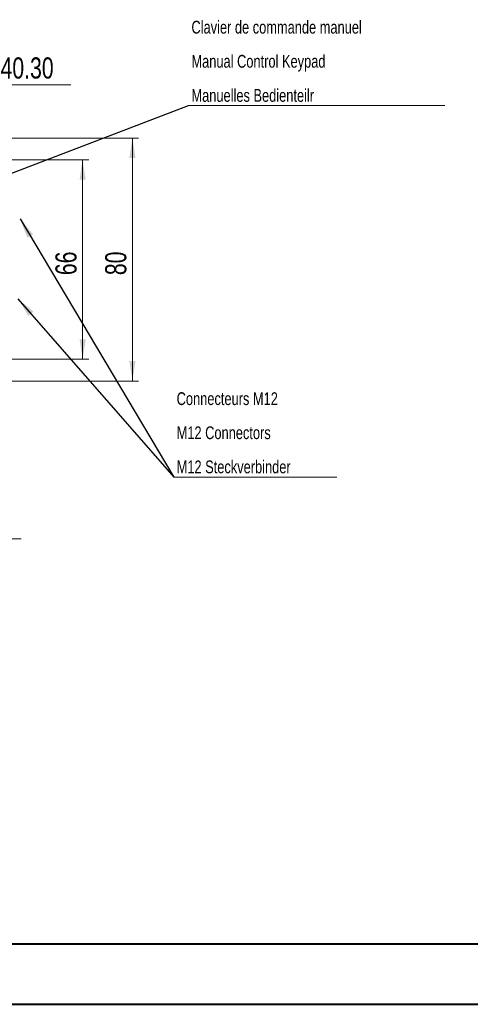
# Model space of a CAD drawing. Header units: millimetres. Extents: x 0 to 420, y 0 to 297.
# Tile 12 of 41: x 148 to 223, y 0 to 163. Entities that reach past the tile are written whole.
import ezdxf

# ---------------------------------------------------------------- set-up
doc = ezdxf.new("R2010")
doc.units = ezdxf.units.MM
doc.styles.add('SLDTEXTSTYLE0', font='TXT', dxfattribs={"width": 0.75})
doc.dimstyles.new('SLDDIMSTYLE1', dxfattribs={"dimtxt": 3.5, "dimasz": 3.302, "dimexe": 0, "dimexo": 0.0625, "dimgap": 0.875, "dimtad": 2, "dimdec": 6, "dimlfac": 2, "dimrnd": 1e-09, "dimzin": 12, "dimdsep": 46, "dimtxsty": 'SLDTEXTSTYLE0', "dimsah": 1, "dimcen": 0.09, "dimadec": 0, "dimazin": 3, "dimtfac": 1, "dimtofl": 0, "dimtmove": 0, "dimatfit": 3, "dimfxl": 1, "dimfrac": 2, "dimtolj": 1, "dimtzin": 12, "dimarcsym": 0})
doc.dimstyles.new('SLDDIMSTYLE4', dxfattribs={"dimtxt": 3.5, "dimasz": 3.302, "dimexe": 0, "dimexo": 0.0625, "dimgap": 0.875, "dimtad": 2, "dimlfac": 2, "dimrnd": 1e-09, "dimzin": 4, "dimdsep": 46, "dimtxsty": 'SLDTEXTSTYLE0', "dimsah": 1, "dimcen": 0.09, "dimadec": 0, "dimazin": 1, "dimtfac": 1, "dimtofl": 0, "dimtmove": 0, "dimatfit": 3, "dimfxl": 1, "dimfrac": 2, "dimtolj": 1, "dimtzin": 12, "dimarcsym": 0})
doc.dimstyles.new('SLDDIMSTYLE8', dxfattribs={"dimtxt": 0.18, "dimasz": 3.302, "dimexe": 0, "dimexo": 0.0625, "dimgap": 0, "dimtad": 0, "dimtih": 1, "dimtoh": 1, "dimdec": 0, "dimrnd": 1e-09, "dimzin": 0, "dimdsep": 46, "dimtxsty": 'Standard', "dimsah": 1, "dimcen": 0.09, "dimadec": 0, "dimazin": 0, "dimtfac": 3.302, "dimtdec": 0, "dimtofl": 0, "dimtmove": 0, "dimatfit": 3, "dimfxl": 1, "dimfrac": 2, "dimtolj": 1, "dimtzin": 0, "dimarcsym": 0})
doc.dimstyles.new('SLDDIMSTYLE9', dxfattribs={"dimtxt": 0.18, "dimasz": 1.016, "dimexe": 0, "dimexo": 0.0625, "dimgap": 0, "dimtad": 0, "dimtih": 1, "dimtoh": 1, "dimdec": 0, "dimrnd": 1e-09, "dimzin": 0, "dimdsep": 46, "dimtxsty": 'Standard', "dimblk1": 'DOT', "dimblk2": 'DOT', "dimsah": 1, "dimcen": 0.09, "dimadec": 0, "dimazin": 0, "dimtfac": 1.016, "dimtdec": 0, "dimtofl": 0, "dimtmove": 0, "dimatfit": 3, "dimldrblk": 'DOT', "dimfxl": 1, "dimfrac": 2, "dimtolj": 1, "dimtzin": 0, "dimarcsym": 0})

# ---------------------------------------------------------------- blocks, each defined once
blk = doc.blocks.new('_D_13')
at = {"color": 7, "linetype": 'Continuous', "lineweight": 0}
for p, q in [((138.93, 139.96), (159.65, 139.96)), ((158.65, 106.96), (158.65, 139.96)), ((138.93, 106.96), (159.65, 106.96))]:
    blk.add_line(p, q, dxfattribs=at)
for points in [[(158.65, 139.96), (158.14, 136.65), (159.16, 136.65)], [(158.65, 106.96), (159.16, 110.26), (158.14, 110.26)]]:
    blk.add_solid(points, dxfattribs=at)
at = {"color": 7, "linetype": 'Continuous', "lineweight": 0, "insert": (154.14, 120.87), "char_height": 3.5, "attachment_point": 1, "rotation": 90, "style": 'SLDTEXTSTYLE0'}
blk.add_mtext('66', dxfattribs=at)
blk = doc.blocks.new('_D_15')
at = {"color": 7, "linetype": 'Continuous', "lineweight": 0}
for p, q in [((124.38, 143.56), (167.89, 143.56)), ((166.89, 143.56), (166.89, 103.35)), ((123.13, 103.35), (167.89, 103.35))]:
    blk.add_line(p, q, dxfattribs=at)
for points in [[(166.89, 143.56), (166.38, 140.26), (167.4, 140.26)], [(166.89, 103.35), (167.4, 106.65), (166.38, 106.65)]]:
    blk.add_solid(points, dxfattribs=at)
at = {"color": 7, "linetype": 'Continuous', "lineweight": 0, "insert": (162.38, 120.87), "char_height": 3.5, "attachment_point": 1, "rotation": 90, "style": 'SLDTEXTSTYLE0'}
blk.add_mtext('80', dxfattribs=at)
blk = doc.blocks.new('_D_16')
at = {"color": 7, "linetype": 'Continuous', "lineweight": 0}
for p, q in [((120.88, 147.06), (120.88, 153.38)), ((141.02, 138.46), (141.02, 153.38)), ((141.02, 152.38), (120.88, 152.38)), ((141.02, 152.38), (156.7, 152.38))]:
    blk.add_line(p, q, dxfattribs=at)
for points in [[(120.88, 152.38), (124.18, 151.88), (124.18, 152.89)], [(141.02, 152.38), (137.72, 152.89), (137.72, 151.88)]]:
    blk.add_solid(points, dxfattribs=at)
at = {"color": 7, "linetype": 'Continuous', "lineweight": 0, "insert": (145.06, 156.9), "char_height": 3.5, "attachment_point": 1, "style": 'SLDTEXTSTYLE0'}
blk.add_mtext('40.30', dxfattribs=at)
blk = doc.blocks.new('SW_NOTE_2')
at = {"color": 0, "linetype": 'Continuous', "lineweight": 0}
blk.add_line((26.97, 0), (0, 0), dxfattribs=at)
blk.add_line((26.97, 0), (0, 0), dxfattribs=at)
at = {"color": 0, "linetype": 'Continuous', "lineweight": 0, "char_height": 2.1167, "attachment_point": 1, "style": 'SLDTEXTSTYLE0'}
for s, insert in [('Connecteurs M12', (0.45, 14.04)), ('M12 Connectors', (0.45, 8.4)), ('M12 Steckverbinder', (0.45, 2.75))]:
    blk.add_mtext(s, dxfattribs=dict(at, insert=insert))
blk = doc.blocks.new('SW_NOTE_3')
at = {"color": 0, "linetype": 'Continuous', "lineweight": 0}
blk.add_line((42.44, 0), (0, 0), dxfattribs=at)
at = {"color": 0, "linetype": 'Continuous', "lineweight": 0, "char_height": 2.1167, "attachment_point": 1, "style": 'SLDTEXTSTYLE0'}
for s, insert in [('Clavier de commande manuel', (0.48, 14.02)), ('Manual Control Keypad', (0.48, 8.38)), ('Manuelles Bedienteilr', (0.48, 2.73))]:
    blk.add_mtext(s, dxfattribs=dict(at, insert=insert))
blk = doc.blocks.new('_DOT')
at = {"color": 0, "linetype": 'ByBlock', "lineweight": -2}
blk.add_line((-0.5, 0), (-1, 0), dxfattribs=at)
at = {"color": 0, "linetype": 'ByBlock', "const_width": 0.5}
blk.add_lwpolyline([(-0.25, 0, 1), (0.25, 0, 1)], format="xyb", close=True, dxfattribs=at)
blk = doc.blocks.new('SW_NOTE_4')
at = {"color": 0, "linetype": 'Continuous', "lineweight": 0}
blk.add_line((9.79, 0), (0, 0), dxfattribs=at)
blk.add_line((9.79, 0), (0, 0), dxfattribs=at)
at = {"color": 0, "linetype": 'Continuous', "lineweight": 0, "insert": (0.48, 2.72), "char_height": 2.117, "attachment_point": 1, "style": 'SLDTEXTSTYLE0'}
blk.add_mtext('M5 [x2]', dxfattribs=at)

msp = doc.modelspace()

# ---------------------------------------------------------------- linework, layer by layer
at = {"color": 7, "linetype": 'Continuous', "lineweight": 40}
for p, q in [((9.54138493, 10.21478016), (410.07884357, 10.21478016)), ((0.07884357, 0.21478016), (420.07884357, 0.21478016))]:
    msp.add_line(p, q, dxfattribs=at)

# ---------------------------------------------------------------- block references
at = {"color": 7, "linetype": 'Continuous', "lineweight": 0}
for name, p in [('SW_NOTE_3', (176.1810113, 148.93353672)), ('SW_NOTE_2', (173.76035503, 87.44886754)), ('SW_NOTE_4', (138.68773534, 77.2208117))]:
    msp.add_blockref(name, p, dxfattribs=at)

# ---------------------------------------------------------------- dimensions: what is measured, and where the dimension line sits
dim = msp.add_linear_dim(base=(120.87555919, 152.38446846), p1=(141.01758118, 137.45832601), p2=(120.87555919, 146.06378119), dimstyle='SLDDIMSTYLE4', dxfattribs=at)
dim.commit()
dim.dimension.update_dxf_attribs({"geometry": '_D_16', "text_midpoint": (150.88053674, 152.38446846), "dimtype": 160})
for base, p1, p2, picture, middle in [((166.8917898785, 103.3528644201), (123.3755591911, 143.5637811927), (122.1255591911, 103.3528644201), '_D_15', (166.8917898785, 123.4583260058)), ((158.65144731, 139.95655004), (137.92612257, 106.96010198), (137.92612257, 139.95655004), '_D_13', (158.65144731, 123.45832601))]:
    dim = msp.add_linear_dim(base=base, p1=p1, p2=p2, angle=90, dimstyle='SLDDIMSTYLE1', dxfattribs=at)
    dim.commit()
    dim.dimension.update_dxf_attribs({"geometry": picture, "text_midpoint": middle, "dimtype": 160})

# ---------------------------------------------------------------- leaders
for points, dimstyle in [([(138.43745382, 134.54960518), (176.1810113, 148.93353672)], 'SLDDIMSTYLE9'), ([(148.28185495, 130.16197848), (173.76035503, 87.44886754)], 'SLDDIMSTYLE8'), ([(147.91758118, 116.966183), (173.76035503, 87.44886754)], 'SLDDIMSTYLE8')]:
    msp.add_leader(points, dimstyle=dimstyle, dxfattribs=at)

doc.saveas('drawing.dxf')
